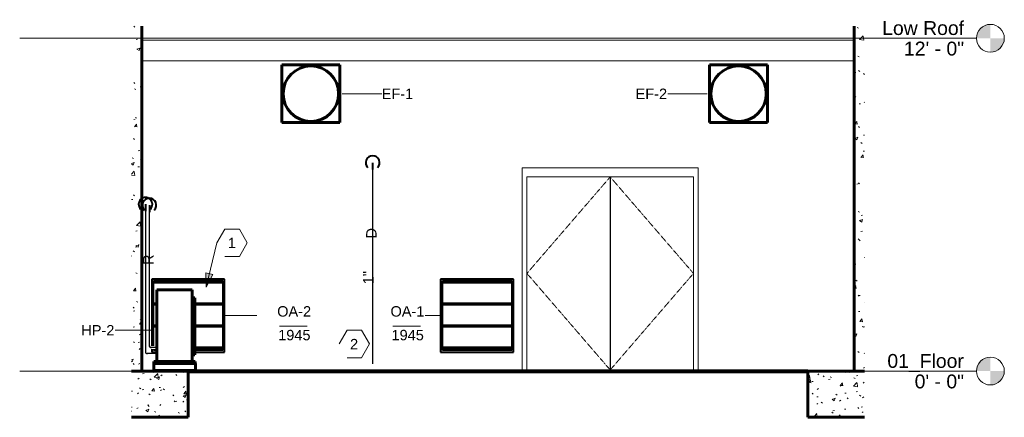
# Model space of a CAD drawing. Header units: inches. Extents: x -177 to 3070, y -211 to 332.
# Tile 4 of 4: x 2052 to 2478, y -20 to 152. Entities that reach past the tile are written whole.
import ezdxf

# ---------------------------------------------------------------- set-up
doc = ezdxf.new("R2010")
doc.units = ezdxf.units.IN
doc.header["$MEASUREMENT"] = 0
doc.linetypes.add('Dash 1_16_', pattern=[0.12499999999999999, 0.06249999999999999, -0.06249999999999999])
doc.linetypes.add('Hidden 1_8_', pattern=[0.1875, 0.125, -0.06249999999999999])
for name, color, linetype, lineweight in [('A-ANNO-NOTE', 131, 'Continuous', 9), ('A-DETL-HDLN', 90, 'Hidden 1_8_', 9), ('A-DOOR', 31, 'Continuous', 18), ('A-DOOR-FRAM', 31, 'Continuous', 9), ('A-FLOR-LEVL', 51, 'Continuous', 9), ('A-ROOF', 132, 'Continuous', 18), ('A-WALL', 113, 'Continuous', 18), ('A-WALL-PATT', 111, 'Continuous', 60), ('C-TOPO', 7, 'Continuous', 9), ('L-SITE-WALL', 31, 'Continuous', 18), ('M-EQPM', 50, 'Continuous', 60), ('M-EQPM-IDEN', 50, 'Continuous', 9), ('M-HVAC-CDFF', 50, 'Continuous', 40), ('M-HVAC-CDFF-IDEN', 2, 'Continuous', 9), ('P-PIPE', 3, 'Continuous', 30), ('P-PIPE-IDEN', 2, 'Continuous', 9), ('S-FNDN', 32, 'Continuous', 18)]:
    doc.layers.add(name, color=color, linetype=linetype, lineweight=lineweight)
doc.styles.add('Arial', font='arial.ttf', dxfattribs={"height": 5.999999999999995})
doc.styles.add('Arial_1', font='arial.ttf', dxfattribs={"height": 4.499999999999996})
pattern_1 = [(49.99999999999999, (9.557, 61.422), (13.77135023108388, -1.204960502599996), [1.44, -15.84]), (355, (9.557, 61.422), (-2.664420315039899, 14.44217637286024), [1.152, -12.672]), (100.451, (10.704, 61.32100000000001), (11.10707570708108, 13.23736583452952), [1.224, -13.462]), (46.184, (9.557, 65.262), (20.49128352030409, -3.177850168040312), [2.16, -23.76]), (96.636, (11.264, 64.997), (17.94587074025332, 18.70315236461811), [1.836, -20.193]), (351.184, (9.557, 65.262), (17.94541007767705, 18.7026139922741), [1.728, -19.008]), (21, (11.477, 64.30199999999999), (11.46051786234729, -7.730365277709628), [1.44, -15.84]), (326, (11.477, 64.30199999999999), (4.671351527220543, 13.92314867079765), [1.152, -12.672]), (71.45100000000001, (12.432, 63.658), (16.13206960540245, 6.192843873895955), [1.224, -13.462]), (37.50000000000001, (9.557, 61.422), (0.233123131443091, 6.391750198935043), [0.634, -11.885, 0.634, -12.23, -12.72]), (37.50000000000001, (9.557, 61.422), (0.233123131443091, 6.391750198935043), [-25.382, 0.634, -12.086]), (7.499999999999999, (9.557, 61.422), (5.050729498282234, 7.573040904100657), [0.634, -6.701000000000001, 0.634, -11.597, -4.848]), (7.499999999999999, (9.557, 61.422), (5.050729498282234, 7.573040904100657), [-19.565, 0.634, -4.214]), (327.5, (5.275, 61.422), (10.24958045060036, -0.4328898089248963), [0.634, -4.166, 0.634, -14.342, -19.872]), (327.5, (5.275, 61.422), (10.24958045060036, -0.4328898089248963), [-19.776, 0.634, -19.238]), (317.5, (3.355, 61.422), (11.19738967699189, 1.922143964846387), [0.634, -5.606, 0.634, -9.312000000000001, -14.112]), (317.5, (3.355, 61.422), (11.19738967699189, 1.922143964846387), [-16.186, 0.634, -13.478])]

# ---------------------------------------------------------------- blocks, each defined once
blk = doc.blocks.new('Door-Exterior-Double - 72_ x 84_-481738-LOW ROOF EXTERIOR NORTH MECHANICAL SECTION')
at = {"layer": 'A-DOOR', "color": 10, "linetype": 'Dash 1_16_', "lineweight": 9}
for p, q in [((57.560520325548, 83.99999999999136), (21.5605203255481, 42.24999999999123)), ((93.5605203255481, 42.24999999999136), (57.56052032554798, 83.99999999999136)), ((21.56052032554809, 42.24999999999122), (57.560520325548, 0.4981820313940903)), ((93.5605203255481, 42.24999999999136), (57.560520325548, 0.4981820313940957))]:
    blk.add_line(p, q, dxfattribs=at)
at = {"layer": 'A-DOOR', "color": 10, "lineweight": 9}
for p, q in [((57.49802032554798, 83.99999999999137), (21.56052032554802, 83.99999999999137)), ((21.56052032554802, 83.99999999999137), (21.56052032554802, 0.4999999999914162)), ((57.49802032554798, 0.4999999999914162), (57.49802032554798, 83.99999999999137)), ((93.56052032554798, 83.99999999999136), (57.62302032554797, 83.99999999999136)), ((57.62302032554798, 83.99999999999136), (57.62302032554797, 0.4999999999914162)), ((93.56052032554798, 0.4999999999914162), (93.56052032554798, 83.99999999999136)), ((21.56052032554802, 0.4999999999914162), (57.49802032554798, 0.4999999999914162)), ((57.62302032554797, 0.4999999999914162), (93.56052032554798, 0.4999999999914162))]:
    blk.add_line(p, q, dxfattribs=at)
at = {"layer": 'A-DOOR', "lineweight": 9}
blk.add_line((95.56052032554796, 0.4999999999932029), (19.56052032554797, 0.4999999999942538), dxfattribs=at)
at = {"layer": 'A-DOOR-FRAM', "color": 10}
for p, q in [((21.560520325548, 83.99999999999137), (21.560520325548, 0.4999999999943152)), ((21.56052032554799, 83.99999999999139), (93.56052032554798, 83.99999999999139)), ((57.49802032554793, 83.37499999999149), (57.62302032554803, 83.37499999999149)), ((93.56052032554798, 83.99999999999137), (93.56052032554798, 0.4999999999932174))]:
    blk.add_line(p, q, dxfattribs=at)
blk = doc.blocks.new('ANG M_I Facility_HOST_REVISED_07082024_rvt-4-LOW ROOF EXTERIOR NORTH MECHANICAL SECTION')
at = {"layer": 'A-WALL-PATT', "lineweight": 9}
h = blk.add_hatch(dxfattribs=at)
h.set_pattern_fill('FP_4', color=10, style=0, pattern_type=2)
h.set_pattern_definition(pattern_1)
h.paths.add_polyline_path([(-144.9394255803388, -8.5265128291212e-12), (-144.9394255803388, 149.2549271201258), (-149.394853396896, 149.2549271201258), (-149.394853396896, -8.5265128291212e-12)])
h = blk.add_hatch(dxfattribs=at)
h.set_pattern_fill('FP_4', color=10, style=0, pattern_type=2)
h.set_pattern_definition(pattern_1)
h.paths.add_polyline_path([(163.0605744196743, -8.5265128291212e-12), (167.5693385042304, -8.5265128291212e-12), (167.5693385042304, 149.2549271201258), (163.0605744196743, 149.2549271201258), (163.0605744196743, 62.83014954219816)])
at = {"layer": 'S-FNDN', "lineweight": 9}
h = blk.add_hatch(dxfattribs=at)
h.set_pattern_fill('FP_4', color=256, style=0, pattern_type=2)
h.set_pattern_definition(pattern_1)
h.paths.add_polyline_path([(-149.394853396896, -20.00000000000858), (-124.9394255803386, -20.00000000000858), (-124.9394255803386, -8.5265128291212e-12), (-149.394853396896, -8.5265128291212e-12), (-149.394853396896, -15.1089144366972)])
h = blk.add_hatch(dxfattribs=at)
h.set_pattern_fill('FP_4', color=256, style=0, pattern_type=2)
h.set_pattern_definition(pattern_1)
h.paths.add_polyline_path([(143.0605744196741, -20.00000000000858), (167.5693385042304, -20.00000000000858), (167.5693385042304, -8.5265128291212e-12), (143.0605744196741, -8.5265128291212e-12)])
at = {"layer": 'A-ROOF', "color": 8}
for p, q in [((163.0605744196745, 143.2044634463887), (-144.9394255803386, 143.2044634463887)), ((-144.9394255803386, 134.1965883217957), (163.0605744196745, 134.1965883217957))]:
    blk.add_line(p, q, dxfattribs=at)
at = {"layer": 'A-WALL', "color": 7}
for p, q in [((163.0605744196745, 134.1965883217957), (-144.9394255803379, 134.1965883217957)), ((19.56052032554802, 0), (19.56052032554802, 87.99999999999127)), ((19.56052032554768, 87.99999999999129), (95.56052032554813, 87.99999999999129)), ((95.56052032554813, 87.99999999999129), (95.56052032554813, 0))]:
    blk.add_line(p, q, dxfattribs=at)
at = {"layer": 'C-TOPO', "color": 250, "lineweight": 80}
for p, q in [((-124.9394255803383, 0), (-61.58056678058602, 0)), ((-61.58056678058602, 0), (143.0605744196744, 0))]:
    blk.add_line(p, q, dxfattribs=at)
at = {"layer": 'C-TOPO', "color": 10}
for q in [(-124.9394255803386, 0), (143.0605744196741, 0)]:
    blk.add_line((-61.58073680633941, 0), q, dxfattribs=at)
at = {"layer": 'L-SITE-WALL', "color": 50, "lineweight": 60}
for p, q in [((-144.9394255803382, -8.707701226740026e-12), (-144.9394255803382, 149.2549271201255)), ((163.0605744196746, 149.2549271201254), (163.0605744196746, -8.697043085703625e-12)), ((-149.3948533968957, -8.707701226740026e-12), (-144.9394255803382, -8.707701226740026e-12)), ((163.0605744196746, -8.707701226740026e-12), (167.5693385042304, -8.707701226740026e-12))]:
    blk.add_line(p, q, dxfattribs=at)
at = {"layer": 'S-FNDN', "color": 50, "lineweight": 60}
for p, q in [((-124.9394255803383, -8.707701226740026e-12), (-149.3948533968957, -8.707701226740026e-12)), ((-124.9394255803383, -20.0000000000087), (-124.9394255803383, -8.707701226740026e-12)), ((167.5693385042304, -8.707701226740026e-12), (143.0605744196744, -8.707701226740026e-12)), ((143.0605744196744, -8.707701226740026e-12), (143.0605744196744, -20.0000000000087)), ((-149.3948533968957, -20.0000000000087), (-124.9394255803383, -20.0000000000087)), ((143.0605744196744, -20.0000000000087), (167.5693385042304, -20.0000000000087))]:
    blk.add_line(p, q, dxfattribs=at)
at = {"layer": 'A-DOOR', "lineweight": 18}
blk.add_blockref('Door-Exterior-Double - 72_ x 84_-481738-LOW ROOF EXTERIOR NORTH MECHANICAL SECTION', (0, 0), dxfattribs=at)
blk = doc.blocks.new('Heat_Pump-Mini_Splits-Lennox-3PB_Series - 36000 Btu_h-3209565-LOW ROOF EXTERIOR NORTH MECHANICAL SECTION')
at = {"layer": 'M-EQPM'}
for p, q in [((-123.1959750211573, 35.13976377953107), (-138.3928254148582, 35.13976377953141)), ((-138.3928254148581, 35.01476377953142), (-138.3928254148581, 35.13976377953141)), ((-138.392825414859, 4.201771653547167), (-138.3928254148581, 35.01476377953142)), ((-123.1959750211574, 35.13976377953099), (-123.1959750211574, 35.01476377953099)), ((-123.1959750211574, 35.014763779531), (-123.1959750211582, 4.201771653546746)), ((-123.1959750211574, 31.63582677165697), (-122.0542427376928, 31.63582677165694)), ((-122.0542427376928, 31.63582677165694), (-122.0542427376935, 7.06889763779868)), ((-123.1959750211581, 7.06889763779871), (-122.0542427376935, 7.068897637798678)), ((-139.7944002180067, 3.249999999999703), (-121.7944002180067, 3.249999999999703)), ((-139.7944002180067, 0.249999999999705), (-139.7944002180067, 3.249999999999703)), ((-121.7944002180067, 0.249999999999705), (-139.7944002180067, 0.249999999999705)), ((-139.7510931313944, 4.076771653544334), (-139.7510931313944, 3.249999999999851)), ((-139.7510931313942, 4.076771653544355), (-139.6260931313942, 4.076771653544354)), ((-139.6260931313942, 4.076771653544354), (-138.3928254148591, 4.076771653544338)), ((-138.392825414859, 4.076771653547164), (-138.392825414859, 4.201771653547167)), ((-138.3928254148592, 4.076771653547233), (-123.1959750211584, 4.076771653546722)), ((-123.1959750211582, 4.201771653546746), (-123.1959750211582, 4.076771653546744)), ((-123.1959750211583, 4.076771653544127), (-121.9627073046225, 4.076771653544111)), ((-121.9627073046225, 4.07677165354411), (-121.8377073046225, 4.076771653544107)), ((-121.8377073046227, 3.249999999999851), (-121.8377073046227, 4.076771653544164)), ((-121.7944002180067, 0.249999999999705), (-121.7944002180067, 3.249999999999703))]:
    blk.add_line(p, q, dxfattribs=at)
blk = doc.blocks.new('Fan-Exhaust-CaptiveAire-Axial_Wall_Mounted_wShutter - PRSM24-2901372-LOW ROOF EXTERIOR NORTH MECHANICAL SECTION')
at = {"layer": 'M-EQPM'}
for p, q in [((100.5429025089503, 132.5000000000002), (100.5429025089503, 107.5000000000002)), ((100.5429025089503, 132.5000000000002), (125.5429025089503, 132.5000000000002)), ((125.5429025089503, 132.5000000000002), (125.5429025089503, 107.5000000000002)), ((100.5429025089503, 107.5000000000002), (125.5429025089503, 107.5000000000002))]:
    blk.add_line(p, q, dxfattribs=at)
blk.add_circle((113.0429025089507, 119.9999999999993), 12.00000000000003, dxfattribs=at)
blk = doc.blocks.new('Louver - Storm Resistant - Standard-3256096-LOW ROOF EXTERIOR NORTH MECHANICAL SECTION')
at = {"layer": 'M-HVAC-CDFF'}
for p, q in [((-109.1289290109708, 39.74999999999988), (-140.6289290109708, 39.74999999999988)), ((-140.6289290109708, 39.74999999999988), (-140.6289290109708, 10.96850393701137)), ((-139.8789290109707, 10.96850393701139), (-139.8789290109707, 38.99999999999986)), ((-139.8789290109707, 38.99999999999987), (-109.8789290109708, 38.99999999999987)), ((-109.8789290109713, 38.75000000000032), (-139.8789290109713, 38.75000000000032)), ((-139.8789290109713, 38.37500000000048), (-109.8789290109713, 38.37500000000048)), ((-109.8789290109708, 38.99999999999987), (-109.8789290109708, 8.999999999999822)), ((-109.1289290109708, 8.24999999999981), (-109.1289290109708, 39.74999999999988)), ((-109.8789290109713, 38.12500000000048), (-139.8789290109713, 38.12500000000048)), ((-139.1428254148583, 29.2500000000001), (-139.8789290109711, 29.2500000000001)), ((-139.8789290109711, 28.87500000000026), (-139.1428254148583, 28.87500000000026)), ((-139.1428254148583, 28.62500000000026), (-139.8789290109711, 28.62500000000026)), ((-109.8789290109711, 29.2500000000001), (-121.3042427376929, 29.2500000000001)), ((-121.3042427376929, 28.87500000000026), (-109.8789290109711, 28.87500000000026)), ((-109.8789290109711, 28.62500000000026), (-121.3042427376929, 28.62500000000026)), ((-139.1428254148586, 19.74999999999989), (-139.8789290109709, 19.74999999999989)), ((-139.8789290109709, 19.37500000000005), (-139.1428254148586, 19.37500000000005)), ((-139.1428254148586, 19.12500000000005), (-139.8789290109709, 19.12500000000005)), ((-109.8789290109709, 19.74999999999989), (-121.3042427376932, 19.74999999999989)), ((-121.3042427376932, 19.37500000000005), (-109.8789290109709, 19.37500000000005)), ((-109.8789290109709, 19.12500000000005), (-121.3042427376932, 19.12500000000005)), ((-140.6289290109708, 9.468503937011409), (-140.6289290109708, 8.24999999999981)), ((-139.8789290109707, 8.99999999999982), (-139.8789290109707, 9.468503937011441)), ((-139.1428254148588, 8.99999999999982), (-139.8789290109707, 8.99999999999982)), ((-109.8789290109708, 10.24999999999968), (-121.3042427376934, 10.24999999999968)), ((-121.3042427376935, 9.874999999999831), (-109.8789290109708, 9.874999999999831)), ((-109.8789290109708, 9.624999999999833), (-121.3042427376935, 9.624999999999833)), ((-109.8789290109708, 8.99999999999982), (-121.3042427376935, 8.99999999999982)), ((-140.6289290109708, 8.24999999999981), (-139.1428254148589, 8.24999999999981)), ((-121.3042427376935, 8.24999999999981), (-109.1289290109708, 8.24999999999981))]:
    blk.add_line(p, q, dxfattribs=at)
blk = doc.blocks.new('Louver - Storm Resistant - Standard-V3-LOW ROOF EXTERIOR NORTH MECHANICAL SECTION')
at = {"layer": 'M-HVAC-CDFF'}
for p, q in [((15.76166172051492, 39.74999999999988), (-15.73833827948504, 39.74999999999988)), ((-15.73833827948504, 39.74999999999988), (-15.73833827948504, 8.24999999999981)), ((-14.98833827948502, 8.99999999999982), (-14.98833827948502, 38.99999999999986)), ((-14.98833827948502, 38.99999999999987), (15.0116617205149, 38.99999999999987)), ((15.01166172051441, 38.75000000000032), (-14.98833827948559, 38.75000000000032)), ((-14.98833827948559, 38.37500000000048), (15.01166172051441, 38.37500000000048)), ((15.0116617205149, 38.99999999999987), (15.0116617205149, 8.999999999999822)), ((15.76166172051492, 8.24999999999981), (15.76166172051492, 39.74999999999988)), ((15.01166172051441, 38.12500000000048), (-14.98833827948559, 38.12500000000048)), ((15.01166172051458, 29.2500000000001), (-14.98833827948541, 29.2500000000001)), ((-14.98833827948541, 28.87500000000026), (15.01166172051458, 28.87500000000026)), ((15.01166172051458, 28.62500000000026), (-14.98833827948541, 28.62500000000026)), ((15.01166172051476, 19.74999999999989), (-14.98833827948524, 19.74999999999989)), ((-14.98833827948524, 19.37500000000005), (15.01166172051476, 19.37500000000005)), ((15.01166172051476, 19.12500000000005), (-14.98833827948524, 19.12500000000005)), ((15.01166172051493, 10.24999999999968), (-14.98833827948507, 10.24999999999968)), ((-14.98833827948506, 9.874999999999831), (15.01166172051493, 9.874999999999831)), ((15.01166172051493, 9.624999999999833), (-14.98833827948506, 9.624999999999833)), ((15.0116617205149, 8.99999999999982), (-14.98833827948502, 8.99999999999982)), ((-15.73833827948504, 8.24999999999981), (15.76166172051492, 8.24999999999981))]:
    blk.add_line(p, q, dxfattribs=at)
blk = doc.blocks.new('Elbow - Generic - Standard-2913973-LOW ROOF EXTERIOR NORTH MECHANICAL SECTION')
at = {"layer": 'P-PIPE'}
for p, q in [((-141.6566049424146, 10.84350393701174), (-141.9566049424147, 10.84350393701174)), ((-141.6566049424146, 10.84350393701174), (-141.3566049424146, 10.84350393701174)), ((-141.0316049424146, 10.51850393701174), (-141.0316049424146, 9.918503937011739))]:
    blk.add_line(p, q, dxfattribs=at)
blk.add_arc((-141.0316049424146, 10.84350393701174), 0.6250000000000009, 180.0000000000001, 269.9999999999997, dxfattribs=at)
blk = doc.blocks.new('Elbow - Generic - Standard-2913924-LOW ROOF EXTERIOR NORTH MECHANICAL SECTION')
at = {"layer": 'P-PIPE'}
blk.add_line((-143.3377073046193, 72.14173228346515), (-143.3377073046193, 71.64173228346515), dxfattribs=at)
blk = doc.blocks.new('Elbow - Generic - Standard-V4-LOW ROOF EXTERIOR NORTH MECHANICAL SECTION')
at = {"layer": 'P-PIPE'}
for p, q in [((-143.3377073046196, 8.041338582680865), (-143.5377073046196, 8.041338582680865)), ((-143.3377073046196, 8.041338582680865), (-143.1377073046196, 8.041338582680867)), ((-142.8377073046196, 7.741338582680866), (-142.8377073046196, 7.341338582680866))]:
    blk.add_line(p, q, dxfattribs=at)
blk.add_arc((-142.8377073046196, 8.041338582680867), 0.5000000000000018, 180.0000000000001, 269.9999999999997, dxfattribs=at)
blk = doc.blocks.new('Elbow - Welded - Generic - Standard-2487178-LOW ROOF EXTERIOR NORTH MECHANICAL SECTION')
at = {"layer": 'P-PIPE', "color": 140}
blk.add_line((-45.14479391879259, 90.14173228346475), (-45.14479391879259, 89.15748031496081), dxfattribs=at)
blk = doc.blocks.new('Elbow - Generic - Standard-V5-LOW ROOF EXTERIOR NORTH MECHANICAL SECTION')
at = {"layer": 'A-DETL-HDLN', "linetype": 'Continuous'}
blk.add_line((-141.6566049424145, 71.12303149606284), (-141.6566049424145, 71.74803149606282), dxfattribs=at)
blk = doc.blocks.new('Level - Level Head - Circle-50818-LOW ROOF EXTERIOR NORTH MECHANICAL SECTION')
at = {"layer": 'A-FLOR-LEVL'}
h = blk.add_hatch(color=256, dxfattribs=at)
edge = h.paths.add_edge_path()
edge.add_line((221.9393914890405, -1.311007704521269e-13), (215.9393914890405, -1.311007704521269e-13))
edge.add_arc((221.9393914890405, -1.495859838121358e-13), 5.999999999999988, 90.00000000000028, 180.0000000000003, ccw=False)
edge.add_line((221.9393914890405, 5.999999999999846), (221.9393914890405, -1.314504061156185e-13))
h = blk.add_hatch(color=256, dxfattribs=at)
edge = h.paths.add_edge_path()
edge.add_line((221.9393914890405, -6.000000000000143), (221.9393914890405, -1.758593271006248e-13))
edge.add_line((221.9393914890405, -1.761923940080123e-13), (227.9393914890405, -1.761923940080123e-13))
edge.add_arc((221.9393914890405, -1.49213974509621e-13), 5.999999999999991, 269.99999999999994, 359.9999999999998, ccw=False)
blk.add_circle((221.9393914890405, -1.49213974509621e-13), 6, dxfattribs=at)
blk = doc.blocks.new('Diffuser Tag - Diffuser Tag-3186226-LOW ROOF EXTERIOR NORTH MECHANICAL SECTION')
at = {"layer": 'M-HVAC-CDFF-IDEN'}
blk.add_line((-24.47140921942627, 19.39661323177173), (-36.47140921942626, 19.39661323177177), dxfattribs=at)
blk = doc.blocks.new('03_Generic Annotation_Hexagon - 03_Generic Annotation_Hexagon-3123008-LOW ROOF EXTERIOR NORTH MECHANICAL SECTION')
at = {"layer": 'A-ANNO-NOTE'}
for p, q in [((-56.18025877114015, 17.69834378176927), (-59.6087907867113, 11.75995213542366)), ((-49.9437074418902, 17.69834378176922), (-56.18025877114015, 17.69834378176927)), ((-46.50067225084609, 11.73483189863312), (-49.9437074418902, 17.69834378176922)), ((-49.94370744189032, 5.771320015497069), (-46.50067225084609, 11.73483189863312)), ((-56.15125242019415, 5.771320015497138), (-49.94370744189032, 5.771320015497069))]:
    blk.add_line(p, q, dxfattribs=at)

msp = doc.modelspace()

# ---------------------------------------------------------------- hatches: boundary and pattern name
at = {"layer": 'A-ANNO-NOTE'}
msp.add_hatch(color=256, dxfattribs=at).paths.add_polyline_path([(2132.467757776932, 36.28292167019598), (2135.467278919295, 41.7223661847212), (2132.345697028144, 42.49337937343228)])

# ---------------------------------------------------------------- linework, layer by layer
for p, q in [((2132.467757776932, 36.28292167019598), (2137.212902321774, 55.4944701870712)), ((2135.467278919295, 41.7223661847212), (2132.345697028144, 42.49337937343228)), ((2132.345697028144, 42.49337937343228), (2132.467757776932, 36.28292167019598)), ((2132.467757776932, 36.28292167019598), (2135.467278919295, 41.7223661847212))]:
    msp.add_line(p, q, dxfattribs=at)
at = {"layer": 'A-FLOR-LEVL'}
for p, q in [((2051.919374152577, 144), (2465.592843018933, 144)), ((2051.919374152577, -1.49213974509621e-13), (2465.592843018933, -1.49213974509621e-13))]:
    msp.add_line(p, q, dxfattribs=at)
at = {"layer": 'M-EQPM-IDEN'}
for p, q in [((2191.368887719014, 119.9999999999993), (2208.422018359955, 119.960279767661)), ((2349.133854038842, 119.9999999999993), (2332.057850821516, 119.960279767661)), ((2109.859051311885, 17.69488188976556), (2093.161000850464, 17.65516165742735))]:
    msp.add_line(p, q, dxfattribs=at)
at = {"layer": 'M-HVAC-CDFF-IDEN'}
for p, q in [((2140.524522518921, 23.99999999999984), (2154.490409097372, 23.99999999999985)), ((2233.915113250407, 23.99999999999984), (2227.23223914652, 23.99999999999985))]:
    msp.add_line(p, q, dxfattribs=at)
at = {"layer": 'P-PIPE', "color": 150, "lineweight": 40}
msp.add_line((2204.5086576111, 90.14173228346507), (2204.5086576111, 87.14173228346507), dxfattribs=at)
at = {"layer": 'P-PIPE', "color": 140}
msp.add_line((2204.5086576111, 87.14173228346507), (2204.5086576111, 3.14173228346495), dxfattribs=at)
at = {"layer": 'P-PIPE', "lineweight": 40}
for p, q in [((2106.315744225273, 72.14173228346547), (2106.315744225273, 69.14173228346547)), ((2107.996846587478, 71.74803149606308), (2107.996846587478, 68.74803149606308))]:
    msp.add_line(p, q, dxfattribs=at)
at = {"layer": 'P-PIPE'}
for p, q in [((2106.315744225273, 69.14173228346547), (2106.315744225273, 8.041338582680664)), ((2107.996846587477, 10.84350393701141), (2107.996846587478, 68.74803149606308)), ((2111.260626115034, 10.21850393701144), (2108.621846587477, 10.21850393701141)), ((2111.260626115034, 7.541338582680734), (2106.815744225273, 7.541338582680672))]:
    msp.add_line(p, q, dxfattribs=at)
at = {"layer": 'P-PIPE', "color": 150, "lineweight": 40}
msp.add_arc((2204.5086576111, 90.14173228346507), 3.000000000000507, 314.9999999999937, 224.9999999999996, dxfattribs=at)
at = {"layer": 'P-PIPE', "lineweight": 40}
for centre, start, end in [((2106.315744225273, 72.14173228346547), 315.0000000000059, 224.9999999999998), ((2107.996846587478, 71.74803149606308), 314.9999999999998, 224.9999999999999)]:
    msp.add_arc(centre, 2.999999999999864, start, end, dxfattribs=at)

# ---------------------------------------------------------------- block references
at = {"color": 170, "lineweight": 5}
msp.add_blockref('ANG M_I Facility_HOST_REVISED_07082024_rvt-4-LOW ROOF EXTERIOR NORTH MECHANICAL SECTION', (2249.653451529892, 0), dxfattribs=at)
at = {"layer": 'A-ANNO-NOTE'}
for p in [(2196.821693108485, 43.75963828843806), (2249.653451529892, 0)]:
    msp.add_blockref('03_Generic Annotation_Hexagon - 03_Generic Annotation_Hexagon-3123008-LOW ROOF EXTERIOR NORTH MECHANICAL SECTION', p, dxfattribs=at)
at = {"layer": 'A-FLOR-LEVL'}
for p in [(2249.653451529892, 144), (2249.653451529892, 0)]:
    msp.add_blockref('Level - Level Head - Circle-50818-LOW ROOF EXTERIOR NORTH MECHANICAL SECTION', p, dxfattribs=at)
at = {"layer": 'M-EQPM'}
for name, p in [('Fan-Exhaust-CaptiveAire-Axial_Wall_Mounted_wShutter - PRSM24-2901372-LOW ROOF EXTERIOR NORTH MECHANICAL SECTION', (2064.763485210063, 0)), ('Fan-Exhaust-CaptiveAire-Axial_Wall_Mounted_wShutter - PRSM24-2901372-LOW ROOF EXTERIOR NORTH MECHANICAL SECTION', (2249.653451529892, 0)), ('Heat_Pump-Mini_Splits-Lennox-3PB_Series - 36000 Btu_h-3209565-LOW ROOF EXTERIOR NORTH MECHANICAL SECTION', (2249.653451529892, 0))]:
    msp.add_blockref(name, p, dxfattribs=at)
at = {"layer": 'M-HVAC-CDFF'}
for name in ['Louver - Storm Resistant - Standard-3256096-LOW ROOF EXTERIOR NORTH MECHANICAL SECTION', 'Louver - Storm Resistant - Standard-V3-LOW ROOF EXTERIOR NORTH MECHANICAL SECTION']:
    msp.add_blockref(name, (2249.653451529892, 0), dxfattribs=at)
at = {"layer": 'M-HVAC-CDFF-IDEN'}
for p in [(2200.661196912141, 0), (2249.653451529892, 0)]:
    msp.add_blockref('Diffuser Tag - Diffuser Tag-3186226-LOW ROOF EXTERIOR NORTH MECHANICAL SECTION', p, dxfattribs=at)
at = {"layer": 'P-PIPE', "color": 140}
msp.add_blockref('Elbow - Welded - Generic - Standard-2487178-LOW ROOF EXTERIOR NORTH MECHANICAL SECTION', (2249.653451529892, 0), dxfattribs=at)
at = {"layer": 'P-PIPE'}
for name in ['Elbow - Generic - Standard-2913924-LOW ROOF EXTERIOR NORTH MECHANICAL SECTION', 'Elbow - Generic - Standard-2913973-LOW ROOF EXTERIOR NORTH MECHANICAL SECTION', 'Elbow - Generic - Standard-V4-LOW ROOF EXTERIOR NORTH MECHANICAL SECTION']:
    msp.add_blockref(name, (2249.653451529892, 0), dxfattribs=at)
at = {"layer": 'P-PIPE', "lineweight": 9}
msp.add_blockref('Elbow - Generic - Standard-V5-LOW ROOF EXTERIOR NORTH MECHANICAL SECTION', (2249.653451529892, 0), dxfattribs=at)

# ---------------------------------------------------------------- texts
at = {"layer": 'A-ANNO-NOTE', "char_height": 4.499999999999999, "width": 4.241999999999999, "attachment_point": 1, "style": 'Arial_1'}
for s, insert in [('1', (2141.907559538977, 57.68201807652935)), ('2', (2194.739317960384, 13.92237978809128))]:
    msp.add_mtext(s, dxfattribs=dict(at, insert=insert))
at = {"layer": 'A-FLOR-LEVL', "char_height": 5.999999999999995, "attachment_point": 1, "style": 'Arial'}
for s, insert, width in [('Low Roof', (2424.787036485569, 151.400588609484), 42.57149999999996), ('12\' - 0"', (2434.208580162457, 142.5194115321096), 31.51199999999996), ('01_Floor', (2427.035855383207, 7.400588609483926), 39.84449999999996), ('0\' - 0"', (2438.8385014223, -1.480588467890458), 25.90649999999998)]:
    msp.add_mtext(s, dxfattribs=dict(at, insert=insert, width=width))
at = {"layer": 'M-EQPM-IDEN', "char_height": 4.499999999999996, "attachment_point": 1, "style": 'Arial_1'}
for s, insert, width in [('EF-1', (2208.422018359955, 122.2136262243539), 16.66499999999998), ('EF-2', (2318.186984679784, 122.2136262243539), 16.66499999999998), ('HP-2', (2078.534229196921, 19.90850811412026), 17.57399999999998)]:
    msp.add_mtext(s, dxfattribs=dict(at, insert=insert, width=width))
at = {"layer": 'M-HVAC-CDFF-IDEN', "char_height": 4.499999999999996, "attachment_point": 1, "style": 'Arial_1'}
for s, insert, width in [('OA-2', (2163.23526011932, 28.08455638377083), 18.02849999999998), ('OA-1', (2212.227514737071, 28.08455638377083), 18.02849999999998), ('1945', (2163.669905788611, 17.83615151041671), 16.96799999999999), ('1945', (2212.662160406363, 17.83615151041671), 16.96799999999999)]:
    msp.add_mtext(s, dxfattribs=dict(at, insert=insert, width=width))
at = {"layer": 'P-PIPE-IDEN', "char_height": 4.499999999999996, "attachment_point": 1, "rotation": 90, "style": 'Arial_1'}
for s, insert, width in [('D', (2201.702407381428, 57.3432332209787), 5.605499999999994), ('R', (2105.33389498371, 45.92413897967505), 5.605499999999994), ('1"', (2200.383295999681, 37.56546693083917), 6.968999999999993)]:
    msp.add_mtext(s, dxfattribs=dict(at, insert=insert, width=width))

doc.saveas('drawing.dxf')
